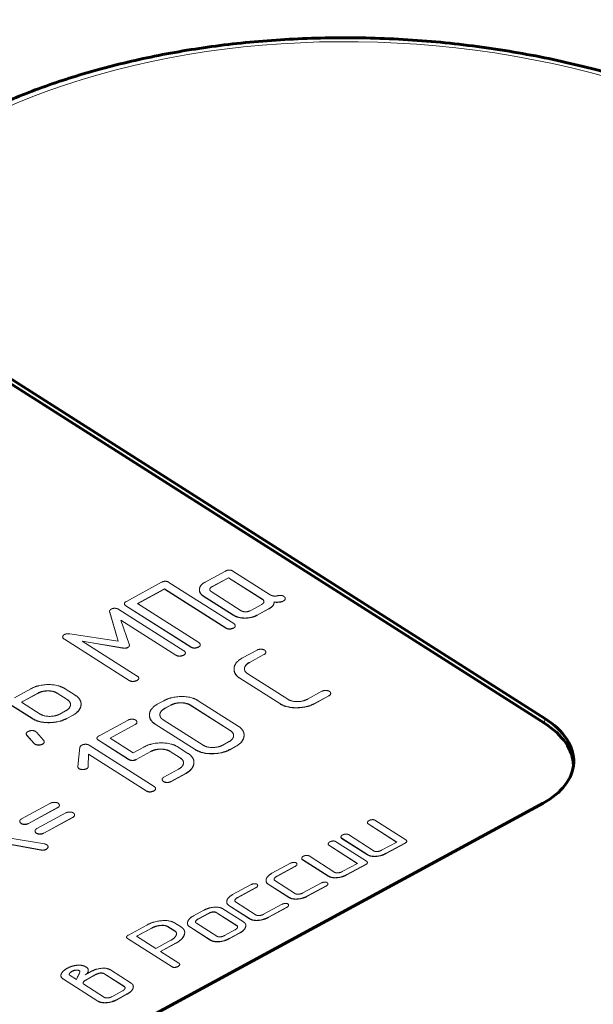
# Model space of a CAD drawing. Header units: millimetres. Extents: x 0 to 210, y 0 to 297.
# Tile 7 of 10: x 131 to 137, y 171 to 181. Entities that reach past the tile are written whole.
import ezdxf

# ---------------------------------------------------------------- set-up
doc = ezdxf.new("R2010")
doc.units = ezdxf.units.MM
doc.linetypes.add('K5LT_BASIC', pattern=[0])
doc.linetypes.add('K5LT_THIN', pattern=[0])
for name, color, linetype, true_color in [('G', 3, 'Continuous', 0x00ff00), ('R', 1, 'Continuous', 0xff0000), ('WELDING', 7, 'Continuous', 0xffffff)]:
    doc.layers.add(name, color=color, linetype=linetype, true_color=true_color)

msp = doc.modelspace()

# ---------------------------------------------------------------- linework, layer by layer
at = {"layer": 'G', "color": 5, "linetype": 'K5LT_BASIC', "lineweight": 60, "true_color": 0x0000ff}
for p, q in [((136.4077, 173.835), (129.334, 178.333)), ((136.4052, 173.786), (129.3315, 178.2839)), ((127.7134, 168.2815), (136.3919, 172.9926))]:
    msp.add_line(p, q, dxfattribs=at)
for centre, start_param, end_param in [((135.6845, 173.4424), 0, 0.804437), ((135.682, 173.3934), 0.041258, 0.804437), ((135.6845, 173.4424), 5.516826, 6.283185)]:
    msp.add_ellipse(centre, major_axis=(1.0112, -0.0518), ratio=0.58821, start_param=start_param, end_param=end_param, dxfattribs=at)
at = {"layer": 'R', "color": 7, "linetype": 'K5LT_THIN', "lineweight": 18}
for p, q in [((133.2301, 175.3002), (133.0276, 175.1902)), ((133.6748, 175.0643), (133.3039, 175.3001)), ((132.5935, 175.1884), (132.2449, 174.9992)), ((133.3127, 174.7781), (132.6675, 175.1883)), ((133.2598, 175.2331), (133.0966, 175.1445)), ((133.2599, 175.2347), (133.0967, 175.1461)), ((133.2598, 175.2331), (133.2599, 175.2347)), ((133.5974, 175.0184), (133.2598, 175.2331)), ((133.5975, 175.0201), (133.2599, 175.2347)), ((132.3535, 174.9765), (132.6234, 175.123)), ((132.3549, 174.9757), (132.6233, 175.1214)), ((132.6233, 175.1214), (132.6234, 175.123)), ((132.6233, 175.1214), (133.2334, 174.7335)), ((132.6234, 175.123), (133.2335, 174.7351)), ((132.9709, 175.1178), (132.971, 175.1194)), ((133.088, 175.0959), (133.387, 174.9058)), ((133.0966, 175.1445), (133.0967, 175.1461)), ((132.2235, 174.9749), (132.2235, 174.9766)), ((132.9636, 174.5886), (132.3535, 174.9765)), ((133.0095, 175.0509), (133.0096, 175.0525)), ((133.0095, 175.0509), (133.3071, 174.8617)), ((133.0096, 175.0525), (133.3072, 174.8633)), ((133.4747, 174.9057), (133.5908, 174.9687)), ((133.5974, 175.0184), (133.5975, 175.0201)), ((133.7133, 174.9846), (133.7134, 174.9862)), ((133.7494, 174.9896), (133.7494, 174.9912)), ((133.7959, 174.9968), (133.8081, 175.0035)), ((133.7959, 174.9968), (133.796, 174.9985)), ((133.796, 174.9985), (133.8082, 175.0051)), ((133.8081, 175.0035), (133.8082, 175.0051)), ((133.8247, 175.0219), (133.8248, 175.0236)), ((133.8248, 175.0249), (133.8248, 175.0255)), ((133.8248, 175.0248), (133.8248, 175.0255)), ((132.0765, 174.8984), (132.0765, 174.9)), ((132.0779, 174.8894), (132.0779, 174.891)), ((132.0779, 174.891), (132.1614, 174.6031)), ((132.0779, 174.8894), (132.1608, 174.6032)), ((132.8155, 174.5082), (132.1701, 174.9186)), ((132.2392, 174.9542), (132.2393, 174.9559)), ((132.2392, 174.9542), (132.8844, 174.544)), ((132.2393, 174.9559), (132.8845, 174.5456)), ((133.5441, 174.8602), (133.6599, 174.923)), ((133.5442, 174.8618), (133.66, 174.9247)), ((133.6599, 174.923), (133.66, 174.9247)), ((132.2726, 174.572), (132.1893, 174.813)), ((132.1893, 174.813), (132.7362, 174.4652)), ((132.1901, 174.8108), (132.7361, 174.4636)), ((133.3071, 174.8617), (133.3072, 174.8633)), ((133.5441, 174.8602), (133.5442, 174.8618)), ((132.1614, 174.6031), (131.6818, 174.6751)), ((133.2334, 174.7335), (133.2335, 174.7351)), ((133.2761, 174.7227), (133.2762, 174.7244)), ((133.309, 174.732), (133.3091, 174.7336)), ((133.3279, 174.7509), (133.328, 174.7525)), ((133.3281, 174.7526), (133.3281, 174.7543)), ((131.6096, 174.6458), (131.6097, 174.6474)), ((131.6267, 174.622), (131.6268, 174.6236)), ((131.6267, 174.622), (132.2721, 174.2116)), ((131.6268, 174.6236), (132.2722, 174.2132)), ((132.3512, 174.2563), (131.8049, 174.6037)), ((131.8049, 174.6037), (132.2053, 174.5355)), ((131.8084, 174.6014), (132.2052, 174.5339)), ((132.2052, 174.5339), (132.2053, 174.5355)), ((132.2587, 174.5396), (132.2588, 174.5413)), ((132.2737, 174.5606), (132.2738, 174.5622)), ((132.8307, 174.481), (132.8308, 174.4826)), ((132.8309, 174.4827), (132.831, 174.4844)), ((132.8844, 174.544), (132.8845, 174.5456)), ((132.9271, 174.5333), (132.9272, 174.5349)), ((132.96, 174.5426), (132.9601, 174.5442)), ((132.9789, 174.5615), (132.979, 174.5631)), ((132.9791, 174.5631), (132.9792, 174.5648)), ((133.5442, 174.5146), (133.3999, 174.4362)), ((133.6314, 174.4904), (133.6315, 174.492)), ((132.7361, 174.4636), (132.7362, 174.4652)), ((132.7789, 174.4529), (132.779, 174.4545)), ((132.8119, 174.4621), (132.812, 174.4638)), ((133.4688, 174.3904), (133.6133, 174.4689)), ((133.4688, 174.3904), (133.4689, 174.3921)), ((133.4689, 174.3921), (133.6134, 174.4705)), ((133.6133, 174.4689), (133.6134, 174.4705)), ((133.3152, 174.3276), (133.3153, 174.3292)), ((133.8494, 174.0254), (133.4514, 174.2785)), ((132.2721, 174.2116), (132.2722, 174.2132)), ((132.3148, 174.2009), (132.3149, 174.2025)), ((132.3477, 174.2102), (132.3478, 174.2118)), ((132.3666, 174.2291), (132.3666, 174.2307)), ((132.3667, 174.2308), (132.3668, 174.2324)), ((133.3727, 174.2335), (133.3728, 174.2351)), ((133.3727, 174.2335), (133.7695, 173.9812)), ((133.3728, 174.2351), (133.7696, 173.9828)), ((131.2917, 174.1288), (131.1295, 174.0407)), ((131.3617, 174.0852), (131.1987, 173.9967)), ((131.3616, 174.0835), (131.2001, 173.9958)), ((131.3616, 174.0835), (131.3617, 174.0852)), ((131.5547, 174.0846), (131.5548, 174.0863)), ((131.6539, 174.0216), (131.5547, 174.0846)), ((131.6539, 174.0232), (131.5548, 174.0863)), ((131.7329, 174.0663), (131.6341, 174.1291)), ((134.1899, 174.104), (134.0453, 174.0255)), ((131.1987, 173.9967), (131.3859, 173.8777)), ((131.6539, 174.0216), (131.6539, 174.0232)), ((132.6155, 174.0104), (132.5575, 173.9789)), ((133.3558, 173.7582), (132.959, 174.0105)), ((134.1148, 173.98), (134.2591, 174.0583)), ((134.1149, 173.9816), (134.2591, 174.06)), ((134.2591, 174.0583), (134.2591, 174.06)), ((134.2771, 174.0798), (134.2772, 174.0814)), ((131.0853, 173.9738), (131.3058, 173.8336)), ((131.0854, 173.9755), (131.3059, 173.8352)), ((131.5808, 173.8776), (131.6387, 173.909)), ((131.7926, 173.9711), (131.7927, 173.9727)), ((132.6848, 173.9648), (132.6266, 173.9332)), ((132.6266, 173.9332), (132.6267, 173.9349)), ((132.6848, 173.9664), (132.6267, 173.9349)), ((132.6848, 173.9648), (132.6848, 173.9664)), ((132.8792, 173.9663), (132.8793, 173.9679)), ((133.2772, 173.7132), (132.8792, 173.9663)), ((133.2773, 173.7148), (132.8793, 173.9679)), ((133.7695, 173.9812), (133.7696, 173.9828)), ((134.1148, 173.98), (134.1149, 173.9816)), ((131.3058, 173.8336), (131.3059, 173.8352)), ((131.65, 173.8319), (131.7078, 173.8633)), ((131.65, 173.8319), (131.6501, 173.8336)), ((131.6501, 173.8336), (131.7079, 173.865)), ((131.7078, 173.8633), (131.7079, 173.865)), ((132.2617, 173.8184), (131.9723, 173.6613)), ((132.3489, 173.7941), (132.349, 173.7958)), ((132.4733, 173.8705), (132.4734, 173.8722)), ((132.6094, 173.8214), (133.0074, 173.5684)), ((136.4052, 173.786), (136.4077, 173.835)), ((131.3484, 173.6976), (131.3402, 173.7045)), ((131.4204, 173.6172), (131.3484, 173.6976)), ((132.081, 173.6387), (132.3309, 173.7743)), ((132.0824, 173.6378), (132.3308, 173.7727)), ((132.3308, 173.7727), (132.3309, 173.7743)), ((132.5308, 173.7764), (132.5309, 173.7781)), ((132.5308, 173.7764), (132.9276, 173.5241)), ((132.5309, 173.7781), (132.9277, 173.5258)), ((133.2772, 173.7132), (133.2773, 173.7148)), ((131.2473, 173.6805), (131.2474, 173.6821)), ((131.2536, 173.6644), (131.2537, 173.6661)), ((131.2536, 173.6644), (131.325, 173.5848)), ((131.2537, 173.6661), (131.3251, 173.5864)), ((131.4256, 173.598), (131.4257, 173.5996)), ((131.9509, 173.6371), (131.951, 173.6387)), ((131.9667, 173.6163), (131.9668, 173.618)), ((131.9667, 173.6163), (132.2652, 173.4266)), ((131.9668, 173.618), (132.2653, 173.4282)), ((132.3112, 173.4923), (132.081, 173.6387)), ((133.2031, 173.5683), (133.2613, 173.5999)), ((133.4151, 173.6624), (133.4152, 173.6641)), ((131.325, 173.5848), (131.3251, 173.5864)), ((131.325, 173.5848), (131.3318, 173.579)), ((131.3251, 173.5864), (131.3319, 173.5806)), ((131.3318, 173.579), (131.3319, 173.5806)), ((131.4095, 173.5778), (131.4096, 173.5795)), ((131.7819, 173.5476), (131.7591, 173.357)), ((132.5194, 173.1575), (131.8733, 173.5683)), ((132.4169, 173.5496), (132.3112, 173.4923)), ((132.341, 173.4252), (132.4864, 173.5042)), ((132.3411, 173.4269), (132.4865, 173.5058)), ((132.4864, 173.5042), (132.4865, 173.5058)), ((132.6785, 173.5051), (132.6786, 173.5068)), ((132.6785, 173.5051), (132.7779, 173.442)), ((132.6786, 173.5068), (132.778, 173.4436)), ((132.8569, 173.4867), (132.758, 173.5496)), ((132.9276, 173.5241), (132.9277, 173.5258)), ((133.2724, 173.5227), (133.3304, 173.5542)), ((133.2724, 173.5227), (133.2725, 173.5243)), ((133.2725, 173.5243), (133.3305, 173.5558)), ((133.3304, 173.5542), (133.3305, 173.5558)), ((131.8646, 173.3556), (131.8666, 173.4793)), ((131.8666, 173.4793), (132.4403, 173.1145)), ((131.8666, 173.4776), (132.4402, 173.1129)), ((132.2652, 173.4266), (132.2653, 173.4282)), ((132.341, 173.4252), (132.3411, 173.4269)), ((132.7779, 173.442), (132.778, 173.4436)), ((131.759, 173.3553), (131.7591, 173.357)), ((131.771, 173.3348), (131.7711, 173.3365)), ((131.848, 173.3333), (131.8481, 173.3349)), ((131.8645, 173.3539), (131.8646, 173.3556)), ((132.7635, 173.3297), (132.6181, 173.2507)), ((132.9159, 173.3913), (132.916, 173.393)), ((132.6003, 173.2289), (132.6004, 173.2305)), ((132.6119, 173.2061), (132.612, 173.2077)), ((132.6872, 173.205), (132.8325, 173.2839)), ((132.6872, 173.205), (132.6873, 173.2067)), ((132.6873, 173.2067), (132.8326, 173.2855)), ((132.8325, 173.2839), (132.8326, 173.2855)), ((132.4402, 173.1129), (132.4403, 173.1145)), ((132.4829, 173.1022), (132.483, 173.1038)), ((132.5158, 173.1114), (132.5159, 173.1131)), ((132.5347, 173.1303), (132.5348, 173.132)), ((132.5348, 173.132), (132.5349, 173.1336)), ((132.6481, 173.1956), (132.6482, 173.1972)), ((131.4899, 172.9912), (131.2004, 172.8341)), ((131.2696, 172.7884), (131.559, 172.9456)), ((131.2697, 172.7901), (131.5591, 172.9472)), ((131.559, 172.9456), (131.5591, 172.9472)), ((131.5771, 172.967), (131.5772, 172.9687)), ((131.1827, 172.8122), (131.1828, 172.8139)), ((131.6415, 172.8949), (131.352, 172.7377)), ((131.4212, 172.692), (131.7106, 172.8492)), ((131.4213, 172.6937), (131.7107, 172.8508)), ((131.7106, 172.8492), (131.7107, 172.8508)), ((131.7287, 172.8706), (131.7288, 172.8723)), ((135.0245, 172.6257), (134.7165, 172.8216)), ((131.1943, 172.7895), (131.1943, 172.7911)), ((131.2304, 172.7789), (131.2305, 172.7806)), ((131.2696, 172.7884), (131.2697, 172.7901)), ((131.3343, 172.7158), (131.3344, 172.7175)), ((134.6434, 172.7961), (134.6435, 172.7977)), ((134.6502, 172.7839), (134.6503, 172.7856)), ((134.6502, 172.7839), (134.9333, 172.6039)), ((134.6503, 172.7856), (134.9348, 172.6047)), ((131.4293, 172.5852), (131.0862, 172.643)), ((131.3459, 172.6931), (131.3459, 172.6947)), ((131.382, 172.6825), (131.3821, 172.6842)), ((131.4212, 172.692), (131.4213, 172.6937)), ((134.3797, 172.6529), (134.3798, 172.6546)), ((134.3865, 172.6408), (134.3866, 172.6424)), ((134.3865, 172.6408), (134.6432, 172.4776)), ((134.3866, 172.6424), (134.6432, 172.4792)), ((134.7096, 172.5151), (134.4529, 172.6784)), ((131.105, 172.5794), (131.394, 172.5255)), ((131.1057, 172.5776), (131.3939, 172.5239)), ((131.3939, 172.5239), (131.394, 172.5255)), ((131.4451, 172.5308), (131.4452, 172.5324)), ((131.4639, 172.5523), (131.464, 172.554)), ((131.4641, 172.5543), (131.4642, 172.556)), ((134.2524, 172.5838), (134.2525, 172.5855)), ((134.2593, 172.5717), (134.2594, 172.5733)), ((134.2593, 172.5717), (134.5423, 172.3917)), ((134.2594, 172.5733), (134.5438, 172.3925)), ((134.6336, 172.4135), (134.3256, 172.6093)), ((134.9348, 172.6047), (134.7827, 172.5222)), ((134.8298, 172.4905), (135.0144, 172.5907)), ((134.8299, 172.4921), (135.0145, 172.5924)), ((135.0144, 172.5907), (135.0145, 172.5924)), ((135.0342, 172.6106), (135.0343, 172.6123)), ((133.9887, 172.4407), (133.9888, 172.4423)), ((133.9955, 172.4286), (133.9956, 172.4302)), ((133.9955, 172.4286), (134.2522, 172.2654)), ((133.9956, 172.4302), (134.2523, 172.267)), ((134.3186, 172.3029), (134.0619, 172.4661)), ((134.6432, 172.4776), (134.6432, 172.4792)), ((134.8298, 172.4905), (134.8299, 172.4921)), ((133.8766, 172.3935), (133.6924, 172.2935)), ((133.7396, 172.2619), (133.9238, 172.3618)), ((133.7397, 172.2635), (133.9238, 172.3635)), ((133.9238, 172.3618), (133.9238, 172.3635)), ((133.9414, 172.3822), (133.9415, 172.3838)), ((134.5438, 172.3925), (134.3917, 172.3099)), ((134.4388, 172.2783), (134.6234, 172.3785)), ((134.4389, 172.2799), (134.6235, 172.3801)), ((134.6234, 172.3785), (134.6235, 172.3801)), ((134.6432, 172.3984), (134.6433, 172.4)), ((133.6338, 172.2219), (133.6339, 172.2235)), ((133.9276, 172.0906), (133.7221, 172.2213)), ((133.7396, 172.2619), (133.7397, 172.2635)), ((134.2522, 172.2654), (134.2523, 172.267)), ((134.4388, 172.2783), (134.4389, 172.2799)), ((133.4857, 172.1813), (133.3014, 172.0812)), ((133.3486, 172.0496), (133.5328, 172.1496)), ((133.3487, 172.0513), (133.5329, 172.1512)), ((133.5328, 172.1496), (133.5329, 172.1512)), ((133.5504, 172.1699), (133.5505, 172.1715)), ((133.6559, 172.1837), (133.656, 172.1853)), ((133.6559, 172.1837), (133.8612, 172.0531)), ((133.656, 172.1853), (133.8613, 172.0548)), ((134.1847, 172.1976), (134.0006, 172.0976)), ((134.0476, 172.0659), (134.2319, 172.1659)), ((134.0477, 172.0675), (134.2319, 172.1676)), ((134.2319, 172.1659), (134.2319, 172.1676)), ((134.2495, 172.1862), (134.2496, 172.1879)), ((133.3486, 172.0496), (133.3487, 172.0513)), ((133.8612, 172.0531), (133.8613, 172.0548)), ((134.0476, 172.0659), (134.0477, 172.0675)), ((133.4093, 171.8094), (133.204, 171.9399)), ((133.2428, 172.0097), (133.2429, 172.0113)), ((133.2649, 171.9714), (133.265, 171.9731)), ((133.2649, 171.9714), (133.4702, 171.8409)), ((133.265, 171.9731), (133.4703, 171.8425)), ((133.5366, 171.8784), (133.3311, 172.0091)), ((133.7938, 171.9853), (133.6096, 171.8854)), ((133.6566, 171.8537), (133.8409, 171.9537)), ((133.6567, 171.8553), (133.841, 171.9553)), ((133.8409, 171.9537), (133.841, 171.9553)), ((133.8585, 171.974), (133.8586, 171.9756)), ((133.0161, 171.9264), (132.9106, 171.8691)), ((133.0633, 171.8963), (132.9578, 171.8391)), ((133.0632, 171.8947), (132.9578, 171.8374)), ((132.9578, 171.8374), (132.9578, 171.8391)), ((133.0632, 171.8947), (133.0633, 171.8963)), ((133.1375, 171.9024), (133.1376, 171.904)), ((133.3431, 171.7717), (133.1375, 171.9024)), ((133.3431, 171.7734), (133.1376, 171.904)), ((133.4702, 171.8409), (133.4703, 171.8425)), ((133.6566, 171.8537), (133.6567, 171.8553)), ((132.4483, 171.7788), (132.264, 171.6788)), ((132.4955, 171.7488), (132.3449, 171.6671)), ((132.4954, 171.7472), (132.3463, 171.6662)), ((132.4954, 171.7472), (132.4955, 171.7488)), ((132.6568, 171.762), (132.6569, 171.7637)), ((132.7251, 171.7186), (132.6568, 171.762)), ((132.7252, 171.7202), (132.6569, 171.7637)), ((132.7914, 171.7562), (132.7231, 171.7996)), ((132.8518, 171.7974), (132.8519, 171.799)), ((132.8739, 171.7592), (132.874, 171.7608)), ((132.8739, 171.7592), (133.0792, 171.6286)), ((132.874, 171.7608), (133.0793, 171.6303)), ((132.9401, 171.7968), (133.1457, 171.6662)), ((133.3431, 171.7717), (133.3431, 171.7734)), ((133.4327, 171.7698), (133.4328, 171.7714)), ((132.2451, 171.6581), (132.2452, 171.6597)), ((132.2551, 171.6445), (132.2552, 171.6461)), ((132.2551, 171.6445), (132.6997, 171.3617)), ((132.2552, 171.6461), (132.6998, 171.3634)), ((132.3449, 171.6671), (132.5364, 171.5454)), ((132.7251, 171.7186), (132.7252, 171.7202)), ((132.8241, 171.7005), (132.8242, 171.7021)), ((133.2187, 171.6732), (133.3242, 171.7304)), ((133.2659, 171.6432), (133.3714, 171.7004)), ((133.2659, 171.6415), (133.3713, 171.6988)), ((133.2659, 171.6415), (133.2659, 171.6432)), ((133.3713, 171.6988), (133.3714, 171.7004)), ((132.5364, 171.5454), (132.6869, 171.6271)), ((132.5836, 171.5154), (132.7342, 171.5971)), ((132.5849, 171.5145), (132.7341, 171.5955)), ((132.7341, 171.5955), (132.7342, 171.5971)), ((133.0792, 171.6286), (133.0793, 171.6303)), ((132.766, 171.3993), (132.5836, 171.5154)), ((131.8542, 171.353), (131.8409, 171.3614)), ((131.8602, 171.345), (131.8542, 171.353)), ((132.6997, 171.3617), (132.6998, 171.3634)), ((132.7307, 171.3559), (132.7308, 171.3575)), ((132.7559, 171.3643), (132.756, 171.366)), ((132.7739, 171.3805), (132.774, 171.3821)), ((132.7747, 171.3845), (132.7748, 171.3861)), ((131.5919, 171.2763), (131.592, 171.2779)), ((131.6763, 171.2934), (131.6764, 171.295)), ((131.6839, 171.2762), (131.7459, 171.2368)), ((131.7014, 171.3162), (131.7015, 171.3178)), ((131.7459, 171.2368), (131.7588, 171.2644)), ((131.7746, 171.3239), (131.7747, 171.3255)), ((131.7782, 171.3035), (131.7799, 171.3093)), ((131.7799, 171.3093), (131.7794, 171.319)), ((131.7794, 171.3173), (131.7794, 171.319)), ((131.7798, 171.3089), (131.7794, 171.3173)), ((131.8965, 171.3182), (131.8321, 171.2832)), ((131.8321, 171.2832), (131.8533, 171.2965)), ((131.9433, 171.2868), (131.8389, 171.2301)), ((131.9434, 171.2884), (131.839, 171.2317)), ((131.8532, 171.2949), (131.8533, 171.2965)), ((131.863, 171.3158), (131.8631, 171.3175)), ((131.8631, 171.3175), (131.8631, 171.3176)), ((131.8645, 171.3254), (131.8646, 171.327)), ((131.9433, 171.2868), (131.9434, 171.2884)), ((132.018, 171.2949), (132.0181, 171.2965)), ((132.2237, 171.1641), (132.018, 171.2949)), ((132.2238, 171.1657), (132.0181, 171.2965)), ((132.2899, 171.2018), (132.0843, 171.3325)), ((131.6174, 171.2388), (131.6175, 171.2404)), ((131.6174, 171.2388), (131.9598, 171.021)), ((131.6175, 171.2404), (131.9599, 171.0227)), ((131.8206, 171.1893), (132.0263, 171.0585)), ((131.8389, 171.2301), (131.839, 171.2317)), ((132.2237, 171.1641), (132.2238, 171.1657)), ((132.3129, 171.1621), (132.313, 171.1637)), ((132.0999, 171.0658), (132.2043, 171.1225)), ((132.147, 171.0342), (132.2514, 171.0909)), ((132.1471, 171.0358), (132.2515, 171.0925)), ((132.2514, 171.0909), (132.2515, 171.0925)), ((131.9598, 171.021), (131.9599, 171.0227)), ((132.147, 171.0342), (132.1471, 171.0358))]:
    msp.add_line(p, q, dxfattribs=at)
msp.add_ellipse((134.7512, 177.1048), major_axis=(5.8648, -0.3003), ratio=0.58821, start_param=5.497234, end_param=8.677913, dxfattribs=at)
at = {"layer": 'WELDING', "color": 5, "linetype": 'K5LT_BASIC', "lineweight": 60, "true_color": 0x0000ff}
msp.add_open_spline([(130.5248, 179.7178), (130.6456, 179.784), (130.9261, 179.9245), (131.4017, 180.1187), (131.9578, 180.2956), (132.5656, 180.439), (133.2192, 180.5431), (133.9114, 180.6026), (134.6344, 180.6129), (135.3708, 180.5701), (136.0961, 180.4743), (136.7881, 180.3307), (137.4336, 180.1456), (138.0263, 179.9253), (138.5614, 179.6763), (139.0352, 179.4052), (139.4457, 179.1193), (139.7934, 178.8253), (140.0805, 178.5293), (140.3113, 178.2363), (140.4913, 177.9495), (140.6265, 177.6707), (140.7224, 177.4002), (140.7835, 177.1373), (140.8134, 176.8814), (140.8141, 176.7132), (140.8099, 176.6305)], degree=3, knots=[0, 0, 0, 0, 0.948943, 2.119489, 3.335151, 4.591651, 5.88573, 7.215557, 8.581022, 9.982835, 11.378489, 12.736072, 14.05719, 15.341206, 16.585626, 17.786402, 18.938451, 20.036598, 21.076944, 22.058229, 22.982611, 23.855517, 24.684803, 25.479734, 26.250167, 27, 27, 27, 27], dxfattribs=at)
at = {"layer": 'WELDING', "color": 7, "linetype": 'K5LT_THIN', "lineweight": 18}
for points in [[(133.3039, 175.3001), (133.2698, 175.3217), (133.2301, 175.3002)], [(132.6675, 175.1883), (132.6333, 175.21), (132.5935, 175.1884)], [(132.9709, 175.1178), (132.9688, 175.0767), (133.0095, 175.0509)], [(132.971, 175.1194), (132.9689, 175.0784), (133.0096, 175.0525)], [(133.0741, 175.1185), (133.0734, 175.1052), (133.088, 175.0959)], [(133.7103, 175.0522), (133.6874, 175.0562), (133.6748, 175.0643)], [(132.2235, 174.9749), (132.2229, 174.9646), (132.2392, 174.9542)], [(132.2449, 174.9992), (132.2241, 174.9879), (132.2235, 174.9766)], [(132.2235, 174.9766), (132.223, 174.9662), (132.2393, 174.9559)], [(133.6128, 174.9954), (133.613, 175.0085), (133.5974, 175.0184)], [(133.6129, 174.9962), (133.6136, 175.0099), (133.5975, 175.0201)], [(133.6599, 174.923), (133.7116, 174.9511), (133.7133, 174.9846)], [(133.66, 174.9247), (133.7116, 174.9527), (133.7134, 174.9862)], [(133.7499, 175.0546), (133.7261, 175.0502), (133.7103, 175.0522)], [(133.7132, 174.9932), (133.7403, 174.9898), (133.7494, 174.9912)], [(133.7134, 174.9862), (133.7135, 174.9897), (133.7132, 174.9932)], [(133.7133, 174.9916), (133.7402, 174.9881), (133.7494, 174.9896)], [(133.7494, 174.9912), (133.7769, 174.9924), (133.796, 174.9985)], [(133.7494, 174.9896), (133.7768, 174.9908), (133.7959, 174.9968)], [(133.8098, 175.0495), (133.7859, 175.0648), (133.7499, 175.0546)], [(133.8081, 175.0035), (133.8242, 175.0122), (133.8247, 175.0219)], [(133.8082, 175.0051), (133.8243, 175.0139), (133.8248, 175.0236)], [(133.8248, 175.0255), (133.8256, 175.0395), (133.8098, 175.0495)], [(133.8248, 175.0236), (133.8248, 175.0242), (133.8248, 175.0249)], [(132.0765, 174.8984), (132.0762, 174.8941), (132.0779, 174.8894)], [(132.095, 174.9228), (132.0772, 174.9131), (132.0765, 174.9)], [(132.0765, 174.9), (132.0763, 174.8957), (132.0779, 174.891)], [(132.1701, 174.9186), (132.154, 174.9288), (132.1101, 174.931), (132.095, 174.9228)], [(133.387, 174.9058), (133.4043, 174.8948), (133.4545, 174.8948), (133.4747, 174.9057)], [(133.3071, 174.8617), (133.3542, 174.8317), (133.4914, 174.8316), (133.5441, 174.8602)], [(133.3072, 174.8633), (133.3543, 174.8333), (133.4915, 174.8332), (133.5442, 174.8618)], [(133.3281, 174.7543), (133.3288, 174.7678), (133.3127, 174.7781)], [(131.6483, 174.6753), (131.6364, 174.6738), (131.6261, 174.6682)], [(131.6818, 174.6751), (131.6536, 174.6771), (131.6483, 174.6753)], [(133.2334, 174.7335), (133.2525, 174.7213), (133.2761, 174.7227)], [(133.2335, 174.7351), (133.2526, 174.7229), (133.2762, 174.7244)], [(133.2761, 174.7227), (133.3018, 174.7281), (133.309, 174.732)], [(133.2762, 174.7244), (133.3019, 174.7297), (133.3091, 174.7336)], [(133.309, 174.732), (133.3254, 174.7409), (133.3279, 174.7509)], [(133.3091, 174.7336), (133.3254, 174.7425), (133.328, 174.7525)], [(133.3279, 174.7509), (133.328, 174.7518), (133.3281, 174.7526)], [(133.328, 174.7525), (133.3281, 174.7534), (133.3281, 174.7543)], [(131.6261, 174.6682), (131.6104, 174.6597), (131.6097, 174.6474)], [(132.2738, 174.5622), (132.2741, 174.5668), (132.2726, 174.572)], [(132.9792, 174.5648), (132.9799, 174.5783), (132.9636, 174.5886)], [(132.2052, 174.5339), (132.2391, 174.529), (132.2587, 174.5396)], [(132.2053, 174.5355), (132.2392, 174.5306), (132.2588, 174.5413)], [(132.2587, 174.5396), (132.2731, 174.5474), (132.2737, 174.5606)], [(132.2588, 174.5413), (132.2732, 174.5491), (132.2738, 174.5622)], [(132.8119, 174.4621), (132.8282, 174.471), (132.8307, 174.481)], [(132.812, 174.4638), (132.8283, 174.4726), (132.8308, 174.4826)], [(132.831, 174.4844), (132.8317, 174.4979), (132.8155, 174.5082)], [(132.8307, 174.481), (132.8308, 174.4819), (132.8309, 174.4827)], [(132.8308, 174.4826), (132.8309, 174.4835), (132.831, 174.4844)], [(132.8844, 174.544), (132.9036, 174.5318), (132.9271, 174.5333)], [(132.8845, 174.5456), (132.9036, 174.5335), (132.9272, 174.5349)], [(132.9271, 174.5333), (132.9528, 174.5386), (132.96, 174.5426)], [(132.9272, 174.5349), (132.9528, 174.5402), (132.9601, 174.5442)], [(132.96, 174.5426), (132.9763, 174.5514), (132.9789, 174.5615)], [(132.9601, 174.5442), (132.9764, 174.553), (132.979, 174.5631)], [(132.9789, 174.5615), (132.979, 174.5623), (132.9791, 174.5631)], [(132.979, 174.5631), (132.9791, 174.5639), (132.9792, 174.5648)], [(133.6177, 174.5147), (133.6051, 174.5227), (133.5588, 174.5225), (133.5442, 174.5146)], [(133.6133, 174.4689), (133.6308, 174.4784), (133.6314, 174.4904)], [(133.6134, 174.4705), (133.6309, 174.48), (133.6315, 174.492)], [(132.7361, 174.4636), (132.7553, 174.4514), (132.7789, 174.4529)], [(132.7362, 174.4652), (132.7554, 174.4531), (132.779, 174.4545)], [(132.7789, 174.4529), (132.8046, 174.4581), (132.8119, 174.4621)], [(132.779, 174.4545), (132.8046, 174.4598), (132.812, 174.4638)], [(133.3152, 174.3276), (133.3124, 174.2719), (133.3727, 174.2335)], [(133.3153, 174.3292), (133.3124, 174.2735), (133.3728, 174.2351)], [(133.4514, 174.2785), (133.4174, 174.3), (133.419, 174.3297)], [(132.2721, 174.2116), (132.2912, 174.1994), (132.3148, 174.2009)], [(132.2722, 174.2132), (132.2913, 174.2011), (132.3149, 174.2025)], [(132.3148, 174.2009), (132.3404, 174.2062), (132.3477, 174.2102)], [(132.3149, 174.2025), (132.3405, 174.2078), (132.3478, 174.2118)], [(132.3477, 174.2102), (132.3641, 174.219), (132.3666, 174.2291)], [(132.3478, 174.2118), (132.3641, 174.2207), (132.3666, 174.2307)], [(132.3668, 174.2324), (132.3675, 174.2459), (132.3512, 174.2563)], [(132.3666, 174.2307), (132.3667, 174.2316), (132.3668, 174.2324)], [(132.3666, 174.2291), (132.3667, 174.2299), (132.3667, 174.2308)], [(131.6341, 174.1291), (131.5682, 174.171), (131.369, 174.1708), (131.2917, 174.1288)], [(131.5547, 174.0846), (131.519, 174.1073), (131.4066, 174.1079), (131.3616, 174.0835)], [(131.5548, 174.0863), (131.5191, 174.1089), (131.4067, 174.1096), (131.3617, 174.0852)], [(134.2634, 174.1042), (134.2508, 174.1121), (134.2044, 174.1119), (134.1899, 174.104)], [(131.6878, 173.9703), (131.6893, 174.0007), (131.6539, 174.0232)], [(131.6877, 173.9695), (131.6888, 173.9994), (131.6539, 174.0216)], [(131.7927, 173.9727), (131.7955, 174.0265), (131.7329, 174.0663)], [(132.959, 174.0105), (132.8933, 174.0523), (132.691, 174.0514), (132.6155, 174.0104)], [(132.8793, 173.9679), (132.8439, 173.9904), (132.7291, 173.9905), (132.6848, 173.9664)], [(132.8792, 173.9663), (132.8439, 173.9887), (132.729, 173.9888), (132.6848, 173.9648)], [(134.0453, 174.0255), (134.0014, 174.0017), (133.8865, 174.0018), (133.8494, 174.0254)], [(134.2591, 174.06), (134.2766, 174.0694), (134.2772, 174.0814)], [(134.2591, 174.0583), (134.2765, 174.0678), (134.2771, 174.0798)], [(133.7695, 173.9812), (133.8371, 173.9382), (134.043, 173.941), (134.1148, 173.98)], [(133.7696, 173.9828), (133.8372, 173.9398), (134.0431, 173.9427), (134.1149, 173.9816)], [(131.3058, 173.8336), (131.3739, 173.7903), (131.5796, 173.7937), (131.65, 173.8319)], [(131.3059, 173.8352), (131.374, 173.7919), (131.5797, 173.7954), (131.6501, 173.8336)], [(131.3859, 173.8777), (131.4223, 173.8545), (131.5392, 173.855), (131.5808, 173.8776)], [(132.3351, 173.8185), (132.3226, 173.8265), (132.2762, 173.8263), (132.2617, 173.8184)], [(132.3308, 173.7727), (132.3483, 173.7821), (132.3489, 173.7941)], [(132.3309, 173.7743), (132.3484, 173.7838), (132.349, 173.7958)], [(132.4733, 173.8705), (132.4705, 173.8148), (132.5308, 173.7764)], [(132.4734, 173.8722), (132.4705, 173.8164), (132.5309, 173.7781)], [(132.5774, 173.8731), (132.5759, 173.8427), (132.6094, 173.8214)], [(131.3402, 173.7045), (131.3248, 173.7143), (131.2806, 173.7124), (131.2652, 173.704)], [(133.3108, 173.6622), (133.3118, 173.6912), (133.2772, 173.7132)], [(133.3109, 173.663), (133.3124, 173.6925), (133.2773, 173.7148)], [(133.4152, 173.6641), (133.4179, 173.7187), (133.3558, 173.7582)], [(131.2473, 173.6805), (131.2469, 173.6728), (131.2536, 173.6644)], [(131.2474, 173.6821), (131.247, 173.6744), (131.2537, 173.6661)], [(131.4257, 173.5996), (131.4261, 173.6072), (131.4204, 173.6172)], [(131.9509, 173.6371), (131.9504, 173.6267), (131.9667, 173.6163)], [(131.9723, 173.6613), (131.9516, 173.65), (131.951, 173.6387)], [(131.951, 173.6387), (131.9505, 173.6284), (131.9668, 173.618)], [(131.3318, 173.579), (131.3477, 173.5689), (131.3925, 173.5686), (131.4095, 173.5778)], [(131.3319, 173.5806), (131.3478, 173.5705), (131.3926, 173.5702), (131.4096, 173.5795)], [(131.7994, 173.5679), (131.7834, 173.5593), (131.7819, 173.5476)], [(131.8733, 173.5683), (131.8583, 173.5778), (131.8146, 173.5762), (131.7994, 173.5679)], [(132.758, 173.5496), (132.6935, 173.5906), (132.4923, 173.5906), (132.4169, 173.5496)], [(132.4864, 173.5042), (132.5304, 173.528), (132.6427, 173.5279), (132.6785, 173.5051)], [(132.4865, 173.5058), (132.5305, 173.5297), (132.6428, 173.5295), (132.6786, 173.5068)], [(132.9276, 173.5241), (132.9958, 173.4808), (133.2018, 173.4844), (133.2724, 173.5227)], [(132.9277, 173.5258), (132.9958, 173.4824), (133.2019, 173.486), (133.2725, 173.5243)], [(133.0074, 173.5684), (133.0439, 173.5451), (133.1613, 173.5456), (133.2031, 173.5683)], [(132.2652, 173.4266), (132.3012, 173.4036), (132.341, 173.4252)], [(132.2653, 173.4282), (132.3013, 173.4053), (132.3411, 173.4269)], [(132.7779, 173.442), (132.8129, 173.4197), (132.8119, 173.3898)], [(132.778, 173.4436), (132.8135, 173.421), (132.8119, 173.3906)], [(132.916, 173.393), (132.9188, 173.4474), (132.8569, 173.4867)], [(131.759, 173.3553), (131.7645, 173.3389), (131.771, 173.3348)], [(131.7591, 173.357), (131.7646, 173.3406), (131.7711, 173.3365)], [(131.771, 173.3348), (131.7869, 173.3247), (131.8318, 173.3245), (131.848, 173.3333)], [(131.7711, 173.3365), (131.787, 173.3263), (131.8319, 173.3261), (131.8481, 173.3349)], [(131.848, 173.3333), (131.8628, 173.3414), (131.8645, 173.3539)], [(131.8481, 173.3349), (131.8629, 173.343), (131.8646, 173.3556)], [(132.6181, 173.2507), (132.601, 173.2414), (132.6004, 173.2305)], [(132.6119, 173.2061), (132.6266, 173.1967), (132.6481, 173.1956)], [(132.612, 173.2077), (132.6267, 173.1984), (132.6482, 173.1972)], [(132.6481, 173.1956), (132.6699, 173.1956), (132.6872, 173.205)], [(132.6482, 173.1972), (132.67, 173.1973), (132.6873, 173.2067)], [(132.4402, 173.1129), (132.4593, 173.1007), (132.4829, 173.1022)], [(132.4403, 173.1145), (132.4594, 173.1024), (132.483, 173.1038)], [(132.4829, 173.1022), (132.5085, 173.1075), (132.5158, 173.1114)], [(132.483, 173.1038), (132.5086, 173.1091), (132.5159, 173.1131)], [(132.5158, 173.1114), (132.5321, 173.1203), (132.5347, 173.1303)], [(132.5159, 173.1131), (132.5322, 173.1219), (132.5348, 173.132)], [(132.5349, 173.1336), (132.5356, 173.1472), (132.5194, 173.1575)], [(132.5347, 173.1303), (132.5348, 173.1312), (132.5348, 173.132)], [(132.5348, 173.132), (132.5349, 173.1328), (132.5349, 173.1336)], [(131.5633, 172.9914), (131.5508, 172.9994), (131.5044, 172.9992), (131.4899, 172.9912)], [(131.559, 172.9456), (131.5765, 172.955), (131.5771, 172.967)], [(131.5591, 172.9472), (131.5766, 172.9567), (131.5772, 172.9687)], [(131.2004, 172.8341), (131.1833, 172.8248), (131.1828, 172.8139)], [(131.7149, 172.895), (131.7024, 172.903), (131.656, 172.9028), (131.6415, 172.8949)], [(131.7106, 172.8492), (131.7281, 172.8586), (131.7287, 172.8706)], [(131.7107, 172.8508), (131.7282, 172.8603), (131.7288, 172.8723)], [(134.7165, 172.8216), (134.7047, 172.8291), (134.6705, 172.8244), (134.6592, 172.8183)], [(131.1943, 172.7911), (131.209, 172.7818), (131.2305, 172.7806)], [(131.1943, 172.7895), (131.2089, 172.7801), (131.2304, 172.7789)], [(131.2304, 172.7789), (131.2523, 172.779), (131.2696, 172.7884)], [(131.2305, 172.7806), (131.2523, 172.7807), (131.2697, 172.7901)], [(131.352, 172.7377), (131.3349, 172.7284), (131.3344, 172.7175)], [(134.6434, 172.7961), (134.643, 172.7885), (134.6502, 172.7839)], [(134.6435, 172.7977), (134.6431, 172.7902), (134.6503, 172.7856)], [(131.3459, 172.6947), (131.3606, 172.6854), (131.3821, 172.6842)], [(131.3459, 172.6931), (131.3605, 172.6837), (131.382, 172.6825)], [(131.382, 172.6825), (131.4039, 172.6826), (131.4212, 172.692)], [(131.3821, 172.6842), (131.4039, 172.6843), (131.4213, 172.6937)], [(134.3256, 172.6093), (134.3137, 172.6169), (134.2795, 172.6122), (134.2682, 172.606)], [(134.3797, 172.6529), (134.3793, 172.6454), (134.3865, 172.6408)], [(134.3798, 172.6546), (134.3794, 172.647), (134.3866, 172.6424)], [(134.4529, 172.6784), (134.4409, 172.6859), (134.4068, 172.6813), (134.3954, 172.6751)], [(135.0343, 172.6123), (135.0346, 172.6193), (135.0245, 172.6257)], [(131.3939, 172.5239), (131.4229, 172.5187), (131.4451, 172.5308)], [(131.394, 172.5255), (131.423, 172.5203), (131.4452, 172.5324)], [(131.4516, 172.5772), (131.4417, 172.5835), (131.4293, 172.5852)], [(131.4451, 172.5308), (131.4607, 172.5392), (131.4639, 172.5523)], [(131.4452, 172.5324), (131.4608, 172.5409), (131.464, 172.554)], [(131.4642, 172.556), (131.4648, 172.5688), (131.4516, 172.5772)], [(131.4639, 172.5523), (131.4641, 172.5533), (131.4641, 172.5543)], [(131.464, 172.554), (131.4641, 172.555), (131.4642, 172.556)], [(134.2524, 172.5838), (134.252, 172.5763), (134.2593, 172.5717)], [(134.2525, 172.5855), (134.2521, 172.5779), (134.2594, 172.5733)], [(134.7827, 172.5222), (134.7627, 172.5113), (134.7208, 172.508), (134.7096, 172.5151)], [(135.0144, 172.5907), (135.0337, 172.6012), (135.0342, 172.6106)], [(135.0145, 172.5924), (135.0338, 172.6029), (135.0343, 172.6123)], [(133.9887, 172.4407), (133.9883, 172.4331), (133.9955, 172.4286)], [(133.9888, 172.4423), (133.9884, 172.4348), (133.9956, 172.4302)], [(134.0619, 172.4661), (134.05, 172.4737), (134.0158, 172.469), (134.0045, 172.4629)], [(134.6432, 172.4792), (134.6758, 172.4586), (134.7837, 172.4671), (134.8299, 172.4921)], [(134.6432, 172.4776), (134.6757, 172.4569), (134.7836, 172.4655), (134.8298, 172.4905)], [(133.9339, 172.3968), (133.9246, 172.4027), (133.8883, 172.3998), (133.8766, 172.3935)], [(133.9415, 172.3838), (133.9419, 172.3917), (133.9339, 172.3968)], [(134.6234, 172.3785), (134.6427, 172.389), (134.6432, 172.3984)], [(134.6235, 172.3801), (134.6428, 172.3906), (134.6433, 172.4)], [(134.6433, 172.4), (134.6437, 172.407), (134.6336, 172.4135)], [(133.6338, 172.2219), (133.6326, 172.1985), (133.6559, 172.1837)], [(133.6339, 172.2235), (133.6327, 172.2001), (133.656, 172.1853)], [(133.7221, 172.2213), (133.7138, 172.2266), (133.7142, 172.2348)], [(134.2522, 172.2654), (134.2847, 172.2447), (134.3926, 172.2532), (134.4388, 172.2783)], [(134.2523, 172.267), (134.2848, 172.2463), (134.3927, 172.2548), (134.4389, 172.2799)], [(134.3917, 172.3099), (134.3717, 172.2991), (134.3298, 172.2958), (134.3186, 172.3029)], [(133.5429, 172.1845), (133.5336, 172.1905), (133.4973, 172.1876), (133.4857, 172.1813)], [(133.5505, 172.1715), (133.5509, 172.1795), (133.5429, 172.1845)], [(134.242, 172.2009), (134.2327, 172.2068), (134.1964, 172.2039), (134.1847, 172.1976)], [(134.2496, 172.1879), (134.25, 172.1958), (134.242, 172.2009)], [(133.8612, 172.0531), (133.8937, 172.0324), (134.0016, 172.0409), (134.0476, 172.0659)], [(133.8613, 172.0548), (133.8938, 172.0341), (134.0016, 172.0425), (134.0477, 172.0675)], [(134.0006, 172.0976), (133.9807, 172.0868), (133.9388, 172.0835), (133.9276, 172.0906)], [(133.204, 171.9399), (133.1717, 171.9604), (133.062, 171.9512), (133.0161, 171.9264)], [(133.2428, 172.0097), (133.2416, 171.9862), (133.2649, 171.9714)], [(133.2429, 172.0113), (133.2417, 171.9879), (133.265, 171.9731)], [(133.3311, 172.0091), (133.3228, 172.0144), (133.3233, 172.0225)], [(133.851, 171.9886), (133.8417, 171.9946), (133.8054, 171.9917), (133.7938, 171.9853)], [(133.8586, 171.9756), (133.859, 171.9836), (133.851, 171.9886)], [(133.1375, 171.9024), (133.1269, 171.9092), (133.0836, 171.9058), (133.0632, 171.8947)], [(133.1376, 171.904), (133.127, 171.9108), (133.0837, 171.9074), (133.0633, 171.8963)], [(133.4702, 171.8409), (133.5027, 171.8202), (133.6106, 171.8287), (133.6566, 171.8537)], [(133.4703, 171.8425), (133.5028, 171.8218), (133.6107, 171.8303), (133.6567, 171.8553)], [(133.6096, 171.8854), (133.5897, 171.8746), (133.5478, 171.8713), (133.5366, 171.8784)], [(132.7231, 171.7996), (132.6773, 171.8288), (132.5152, 171.8151), (132.4483, 171.7788)], [(132.6568, 171.762), (132.6326, 171.7774), (132.5373, 171.7699), (132.4954, 171.7472)], [(132.6569, 171.7637), (132.6327, 171.7791), (132.5373, 171.7715), (132.4955, 171.7488)], [(132.8242, 171.7021), (132.8258, 171.7343), (132.7914, 171.7562)], [(132.8518, 171.7974), (132.8506, 171.774), (132.8739, 171.7592)], [(132.8519, 171.799), (132.8507, 171.7756), (132.874, 171.7608)], [(132.9323, 171.8103), (132.9319, 171.8021), (132.9401, 171.7968)], [(133.3506, 171.7602), (133.351, 171.7683), (133.3431, 171.7734)], [(133.3506, 171.7594), (133.3506, 171.767), (133.3431, 171.7717)], [(133.4328, 171.7714), (133.4339, 171.7937), (133.4093, 171.8094)], [(132.2451, 171.6581), (132.2448, 171.651), (132.2551, 171.6445)], [(132.264, 171.6788), (132.2457, 171.6688), (132.2452, 171.6597)], [(132.2452, 171.6597), (132.2448, 171.6527), (132.2552, 171.6461)], [(132.7426, 171.6901), (132.743, 171.7072), (132.7251, 171.7186)], [(132.7426, 171.6909), (132.7435, 171.7086), (132.7252, 171.7202)], [(133.0792, 171.6286), (133.1118, 171.608), (133.2197, 171.6165), (133.2659, 171.6415)], [(133.0793, 171.6303), (133.1118, 171.6096), (133.2198, 171.6181), (133.2659, 171.6432)], [(133.1457, 171.6662), (133.1568, 171.6591), (133.1988, 171.6623), (133.2187, 171.6732)], [(131.6546, 171.348), (131.6111, 171.3244), (131.5959, 171.2925)], [(131.7476, 171.3777), (131.6992, 171.3722), (131.6546, 171.348)], [(131.8409, 171.3614), (131.8049, 171.3844), (131.7476, 171.3777)], [(131.8646, 171.327), (131.8651, 171.3372), (131.8602, 171.345)], [(132.0843, 171.3325), (132.0522, 171.3529), (131.9431, 171.3435), (131.8965, 171.3182)], [(132.6997, 171.3617), (132.7128, 171.3534), (132.7307, 171.3559)], [(132.6998, 171.3634), (132.7129, 171.355), (132.7308, 171.3575)], [(132.7307, 171.3559), (132.7501, 171.3612), (132.7559, 171.3643)], [(132.7308, 171.3575), (132.7502, 171.3628), (132.756, 171.366)], [(132.7559, 171.3643), (132.7696, 171.3717), (132.7739, 171.3805)], [(132.756, 171.366), (132.7697, 171.3734), (132.774, 171.3821)], [(132.7748, 171.3861), (132.7752, 171.3935), (132.766, 171.3993)], [(132.7739, 171.3805), (132.7746, 171.3825), (132.7747, 171.3845)], [(132.774, 171.3821), (132.7747, 171.3842), (132.7748, 171.3861)], [(131.5919, 171.2763), (131.5908, 171.2557), (131.6174, 171.2388)], [(131.5919, 171.2763), (131.5908, 171.2557), (131.6174, 171.2388)], [(131.592, 171.2779), (131.5909, 171.2573), (131.6175, 171.2404)], [(131.5959, 171.2925), (131.5923, 171.285), (131.592, 171.2779)], [(131.6764, 171.295), (131.6749, 171.2922), (131.6748, 171.2895)], [(131.6763, 171.2934), (131.6751, 171.291), (131.6748, 171.2887)], [(131.6763, 171.2934), (131.6751, 171.291), (131.6748, 171.2887)], [(131.6748, 171.2895), (131.6744, 171.2823), (131.6839, 171.2762)], [(131.7014, 171.3162), (131.6818, 171.3055), (131.6763, 171.2934)], [(131.7014, 171.3162), (131.6818, 171.3055), (131.6763, 171.2934)], [(131.7015, 171.3178), (131.6818, 171.3071), (131.6764, 171.295)], [(131.7746, 171.3239), (131.7632, 171.3311), (131.7211, 171.3268), (131.7014, 171.3162)], [(131.7746, 171.3239), (131.7632, 171.3311), (131.7211, 171.3268), (131.7014, 171.3162)], [(131.7747, 171.3255), (131.7633, 171.3328), (131.7212, 171.3285), (131.7015, 171.3178)], [(131.7588, 171.2644), (131.7673, 171.2776), (131.7782, 171.3035)], [(131.7794, 171.3173), (131.7792, 171.321), (131.7746, 171.3239)], [(131.7794, 171.3173), (131.7792, 171.321), (131.7746, 171.3239)], [(131.7794, 171.319), (131.7792, 171.3226), (131.7747, 171.3255)], [(131.8532, 171.2949), (131.8629, 171.3116), (131.863, 171.316)], [(131.8532, 171.2949), (131.8628, 171.3114), (131.863, 171.3158)], [(131.8533, 171.2965), (131.8628, 171.313), (131.8631, 171.3175)], [(131.863, 171.316), (131.8643, 171.3209), (131.8645, 171.3254)], [(131.8631, 171.3176), (131.8643, 171.3225), (131.8646, 171.327)], [(132.018, 171.2949), (132.0075, 171.3016), (131.9642, 171.2981), (131.9433, 171.2868)], [(132.018, 171.2949), (132.0075, 171.3016), (131.9642, 171.2981), (131.9433, 171.2868)], [(132.0181, 171.2965), (132.0076, 171.3032), (131.9643, 171.2997), (131.9434, 171.2884)], [(131.8132, 171.2023), (131.8128, 171.1943), (131.8206, 171.1893)], [(132.2308, 171.152), (132.2309, 171.1595), (132.2237, 171.1641)], [(132.2308, 171.152), (132.2309, 171.1595), (132.2237, 171.1641)], [(132.2309, 171.1529), (132.2313, 171.1609), (132.2238, 171.1657)], [(132.313, 171.1637), (132.3142, 171.1863), (132.2899, 171.2018)], [(132.0263, 171.0585), (132.0375, 171.0514), (132.0794, 171.0547), (132.0999, 171.0658)], [(131.9598, 171.021), (131.9917, 171.0008), (132.1014, 171.0094), (132.147, 171.0342)], [(131.9598, 171.021), (131.9917, 171.0008), (132.1014, 171.0094), (132.147, 171.0342)], [(131.9599, 171.0227), (131.9918, 171.0024), (132.1015, 171.011), (132.1471, 171.0358)]]:
    msp.add_open_spline(points, degree=2, dxfattribs=at)
for points, knots in [([(133.0276, 175.1902), (132.9732, 175.1607), (132.971, 175.1195), (132.971, 175.1194)], [0, 0, 0, 1, 1.001515, 1.001515, 1.001515]), ([(133.0967, 175.1461), (133.0762, 175.135), (133.0742, 175.1195), (133.0741, 175.1185)], [0, 0, 0, 1, 1.066065, 1.066065, 1.066065]), ([(133.0966, 175.1445), (133.0761, 175.1334), (133.0741, 175.1183), (133.0741, 175.1177)], [0, 0, 0, 1, 1.037373, 1.037373, 1.037373]), ([(133.5908, 174.9687), (133.6108, 174.9796), (133.6128, 174.9953), (133.6129, 174.9962)], [0, 0, 0, 1, 1.061803, 1.061803, 1.061803]), ([(131.6096, 174.6458), (131.6096, 174.6457), (131.6091, 174.6332), (131.6267, 174.622)], [0.993059, 0.993059, 0.993059, 1, 2, 2, 2]), ([(131.6097, 174.6474), (131.6097, 174.6473), (131.6092, 174.6348), (131.6268, 174.6236)], [0.993059, 0.993059, 0.993059, 1, 2, 2, 2]), ([(133.6315, 174.492), (133.6315, 174.4927), (133.6312, 174.5061), (133.6177, 174.5147)], [0.947969, 0.947969, 0.947969, 1, 2, 2, 2]), ([(133.3999, 174.4362), (133.3219, 174.3939), (133.3154, 174.3319), (133.3153, 174.3292)], [0, 0, 0, 1, 1.045625, 1.045625, 1.045625]), ([(133.4189, 174.3289), (133.4191, 174.3311), (133.4245, 174.3664), (133.4688, 174.3904)], [0.931729, 0.931729, 0.931729, 1, 2, 2, 2]), ([(133.419, 174.3297), (133.4191, 174.3323), (133.4245, 174.368), (133.4689, 174.3921)], [0.91905, 0.91905, 0.91905, 1, 2, 2, 2]), ([(134.2772, 174.0814), (134.2773, 174.0821), (134.2769, 174.0955), (134.2634, 174.1042)], [0.947284, 0.947284, 0.947284, 1, 2, 2, 2]), ([(131.6387, 173.909), (131.683, 173.9331), (131.6877, 173.9682), (131.6878, 173.9703)], [0, 0, 0, 1, 1.064585, 1.064585, 1.064585]), ([(131.7078, 173.8633), (131.784, 173.9047), (131.7924, 173.9673), (131.7926, 173.9711)], [0, 0, 0, 1, 1.066161, 1.066161, 1.066161]), ([(131.7079, 173.865), (131.7841, 173.9063), (131.7925, 173.9689), (131.7927, 173.9727)], [0, 0, 0, 1, 1.066161, 1.066161, 1.066161]), ([(132.5575, 173.9789), (132.48, 173.9369), (132.4735, 173.8748), (132.4734, 173.8722)], [0, 0, 0, 1, 1.046006, 1.046006, 1.046006]), ([(132.6267, 173.9349), (132.5823, 173.9108), (132.5776, 173.8753), (132.5774, 173.8731)], [0, 0, 0, 1, 1.067989, 1.067989, 1.067989]), ([(132.6266, 173.9332), (132.5822, 173.9091), (132.5775, 173.8741), (132.5774, 173.8722)], [0, 0, 0, 1, 1.055418, 1.055418, 1.055418]), ([(132.349, 173.7958), (132.349, 173.7964), (132.3487, 173.8099), (132.3351, 173.8185)], [0.947208, 0.947208, 0.947208, 1, 2, 2, 2]), ([(131.2652, 173.704), (131.2518, 173.6968), (131.2475, 173.6846), (131.2474, 173.6821)], [0, 0, 0, 1, 1.24029, 1.24029, 1.24029]), ([(131.4095, 173.5778), (131.4215, 173.5843), (131.4255, 173.5955), (131.4256, 173.598)], [0, 0, 0, 1, 1.250382, 1.250382, 1.250382]), ([(131.4096, 173.5795), (131.4216, 173.586), (131.4256, 173.5971), (131.4257, 173.5996)], [0, 0, 0, 1, 1.250382, 1.250382, 1.250382]), ([(133.2613, 173.5999), (133.3042, 173.6232), (133.3107, 173.6599), (133.3109, 173.663)], [0, 0, 0, 1, 1.095012, 1.095012, 1.095012]), ([(133.3304, 173.5542), (133.4068, 173.5957), (133.4149, 173.6588), (133.4151, 173.6624)], [0, 0, 0, 1, 1.062802, 1.062802, 1.062802]), ([(133.3305, 173.5558), (133.4069, 173.5973), (133.415, 173.6604), (133.4152, 173.6641)], [0, 0, 0, 1, 1.062802, 1.062802, 1.062802]), ([(132.8119, 173.3906), (132.8118, 173.3885), (132.8072, 173.3534), (132.7635, 173.3297)], [0.936861, 0.936861, 0.936861, 1, 2, 2, 2]), ([(132.8325, 173.2839), (132.9075, 173.3246), (132.9157, 173.3876), (132.9159, 173.3913)], [0, 0, 0, 1, 1.063714, 1.063714, 1.063714]), ([(132.8326, 173.2855), (132.9076, 173.3263), (132.9158, 173.3893), (132.916, 173.393)], [0, 0, 0, 1, 1.063714, 1.063714, 1.063714]), ([(132.6003, 173.2289), (132.6002, 173.2268), (132.6037, 173.2113), (132.6119, 173.2061)], [0.841739, 0.841739, 0.841739, 1, 2, 2, 2]), ([(132.6004, 173.2305), (132.6003, 173.2284), (132.6038, 173.2129), (132.612, 173.2077)], [0.841739, 0.841739, 0.841739, 1, 2, 2, 2]), ([(131.5772, 172.9687), (131.5772, 172.9693), (131.5769, 172.9828), (131.5633, 172.9914)], [0.947208, 0.947208, 0.947208, 1, 2, 2, 2]), ([(131.1828, 172.8139), (131.1827, 172.8118), (131.1862, 172.7963), (131.1943, 172.7911)], [0.841738, 0.841738, 0.841738, 1, 2, 2, 2]), ([(131.1827, 172.8122), (131.1826, 172.8102), (131.1861, 172.7947), (131.1943, 172.7895)], [0.841738, 0.841738, 0.841738, 1, 2, 2, 2]), ([(131.7288, 172.8723), (131.7288, 172.8729), (131.7285, 172.8864), (131.7149, 172.895)], [0.947208, 0.947208, 0.947208, 1, 2, 2, 2]), ([(134.6592, 172.8183), (134.6468, 172.8116), (134.6436, 172.7995), (134.6435, 172.7977)], [0, 0, 0, 1, 1.189213, 1.189213, 1.189213]), ([(131.3344, 172.7175), (131.3343, 172.7154), (131.3378, 172.6999), (131.3459, 172.6947)], [0.841738, 0.841738, 0.841738, 1, 2, 2, 2]), ([(131.3343, 172.7158), (131.3342, 172.7138), (131.3377, 172.6983), (131.3459, 172.6931)], [0.841738, 0.841738, 0.841738, 1, 2, 2, 2]), ([(134.3954, 172.6751), (134.383, 172.6684), (134.3799, 172.6563), (134.3798, 172.6546)], [0, 0, 0, 1, 1.189566, 1.189566, 1.189566]), ([(134.2682, 172.606), (134.2558, 172.5993), (134.2526, 172.5872), (134.2525, 172.5855)], [0, 0, 0, 1, 1.189213, 1.189213, 1.189213]), ([(134.0045, 172.4629), (133.9921, 172.4562), (133.9889, 172.4441), (133.9888, 172.4423)], [0, 0, 0, 1, 1.189566, 1.189566, 1.189566]), ([(133.9238, 172.3635), (133.9393, 172.3719), (133.9414, 172.3826), (133.9415, 172.3838)], [0, 0, 0, 1, 1.126692, 1.126692, 1.126692]), ([(133.9238, 172.3618), (133.9392, 172.3702), (133.9413, 172.381), (133.9414, 172.3822)], [0, 0, 0, 1, 1.126692, 1.126692, 1.126692]), ([(133.6924, 172.2935), (133.6453, 172.2679), (133.6342, 172.2294), (133.6339, 172.2235)], [0, 0, 0, 1, 1.201329, 1.201329, 1.201329]), ([(133.7142, 172.2348), (133.7144, 172.2375), (133.7199, 172.2528), (133.7397, 172.2635)], [0.749315, 0.749315, 0.749315, 1, 2, 2, 2]), ([(133.7142, 172.234), (133.7145, 172.2363), (133.7199, 172.2512), (133.7396, 172.2619)], [0.786763, 0.786763, 0.786763, 1, 2, 2, 2]), ([(133.5328, 172.1496), (133.5482, 172.158), (133.5503, 172.1688), (133.5504, 172.1699)], [0, 0, 0, 1, 1.126692, 1.126692, 1.126692]), ([(133.5329, 172.1512), (133.5483, 172.1596), (133.5504, 172.1704), (133.5505, 172.1715)], [0, 0, 0, 1, 1.126692, 1.126692, 1.126692]), ([(134.2319, 172.1676), (134.2474, 172.176), (134.2495, 172.1867), (134.2496, 172.1879)], [0, 0, 0, 1, 1.126692, 1.126692, 1.126692]), ([(134.2319, 172.1659), (134.2473, 172.1743), (134.2494, 172.1851), (134.2495, 172.1862)], [0, 0, 0, 1, 1.126692, 1.126692, 1.126692]), ([(133.3014, 172.0812), (133.2543, 172.0556), (133.2432, 172.0172), (133.2429, 172.0113)], [0, 0, 0, 1, 1.201329, 1.201329, 1.201329]), ([(133.3232, 172.0217), (133.3235, 172.0241), (133.3289, 172.0389), (133.3486, 172.0496)], [0.786763, 0.786763, 0.786763, 1, 2, 2, 2]), ([(133.3233, 172.0225), (133.3234, 172.0253), (133.329, 172.0405), (133.3487, 172.0513)], [0.749315, 0.749315, 0.749315, 1, 2, 2, 2]), ([(133.8409, 171.9537), (133.8564, 171.9621), (133.8584, 171.9728), (133.8585, 171.974)], [0, 0, 0, 1, 1.126692, 1.126692, 1.126692]), ([(133.841, 171.9553), (133.8564, 171.9637), (133.8585, 171.9745), (133.8586, 171.9756)], [0, 0, 0, 1, 1.126692, 1.126692, 1.126692]), ([(132.9106, 171.8691), (132.8634, 171.8435), (132.8522, 171.8049), (132.8519, 171.799)], [0, 0, 0, 1, 1.202314, 1.202314, 1.202314]), ([(132.9578, 171.8391), (132.9381, 171.8283), (132.9324, 171.813), (132.9323, 171.8103)], [0, 0, 0, 1, 1.252512, 1.252512, 1.252512]), ([(132.9578, 171.8374), (132.938, 171.8267), (132.9325, 171.8118), (132.9323, 171.8094)], [0, 0, 0, 1, 1.215085, 1.215085, 1.215085]), ([(133.3242, 171.7304), (133.3447, 171.7416), (133.3505, 171.7573), (133.3506, 171.7602)], [0, 0, 0, 1, 1.262602, 1.262602, 1.262602]), ([(133.3713, 171.6988), (133.418, 171.7241), (133.4323, 171.7631), (133.4327, 171.7698)], [0, 0, 0, 1, 1.231855, 1.231855, 1.231855]), ([(133.3714, 171.7004), (133.4181, 171.7258), (133.4324, 171.7647), (133.4328, 171.7714)], [0, 0, 0, 1, 1.231855, 1.231855, 1.231855]), ([(132.6869, 171.6271), (132.728, 171.6494), (132.7423, 171.6843), (132.7426, 171.6909)], [0, 0, 0, 1, 1.273838, 1.273838, 1.273838]), ([(132.7341, 171.5955), (132.8023, 171.6325), (132.8236, 171.6903), (132.8241, 171.7005)], [0, 0, 0, 1, 1.240126, 1.240126, 1.240126]), ([(132.7342, 171.5971), (132.8024, 171.6341), (132.8237, 171.692), (132.8242, 171.7021)], [0, 0, 0, 1, 1.240126, 1.240126, 1.240126]), ([(131.839, 171.2317), (131.8192, 171.221), (131.8134, 171.2052), (131.8132, 171.2023)], [0, 0, 0, 1, 1.266173, 1.266173, 1.266173]), ([(131.8389, 171.2301), (131.8191, 171.2194), (131.8135, 171.204), (131.8132, 171.2015)], [0, 0, 0, 1, 1.228832, 1.228832, 1.228832]), ([(131.8389, 171.2301), (131.8191, 171.2194), (131.8135, 171.204), (131.8132, 171.2015)], [0, 0, 0, 1, 1.228832, 1.228832, 1.228832]), ([(132.2043, 171.1225), (132.2248, 171.1336), (132.2308, 171.1498), (132.2309, 171.1529)], [0, 0, 0, 1, 1.272684, 1.272684, 1.272684]), ([(132.2514, 171.0909), (132.2992, 171.1168), (132.3126, 171.1556), (132.3129, 171.1621)], [0, 0, 0, 1, 1.223762, 1.223762, 1.223762]), ([(132.2514, 171.0909), (132.2992, 171.1168), (132.3126, 171.1556), (132.3129, 171.1621)], [0, 0, 0, 1, 1.223762, 1.223762, 1.223762]), ([(132.2515, 171.0925), (132.2993, 171.1184), (132.3127, 171.1572), (132.313, 171.1637)], [0, 0, 0, 1, 1.223762, 1.223762, 1.223762])]:
    msp.add_open_spline(points, degree=2, knots=knots, dxfattribs=at)

doc.saveas('drawing.dxf')
